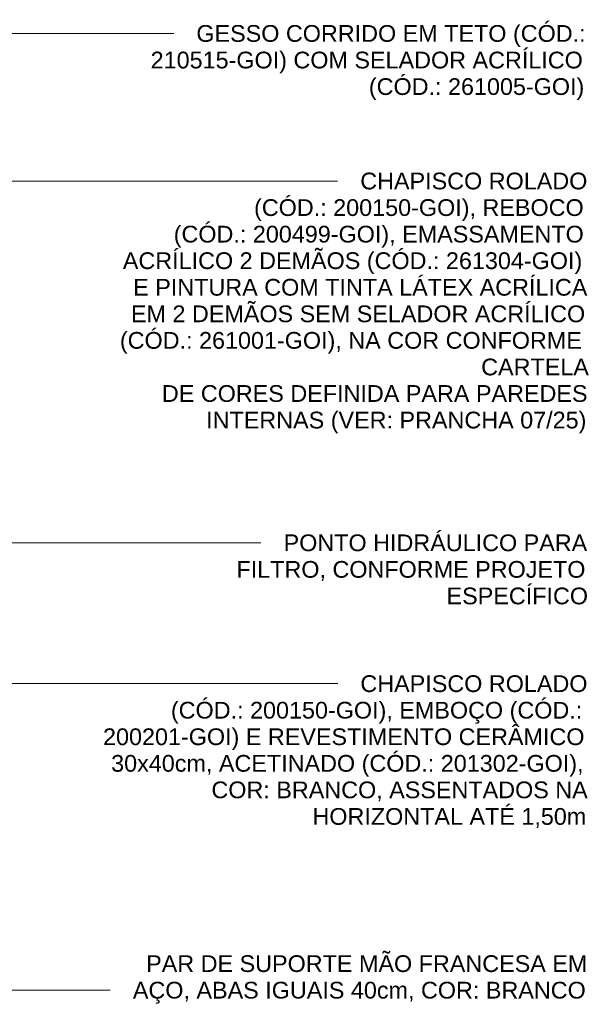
# Model space of a CAD drawing. Header units: metres. Extents: x 2.8 to 25.9, y -18.3 to 3.
# Tile 7 of 13: x 6 to 7.3, y 0.2 to 2.4. Entities that reach past the tile are written whole.
import ezdxf

# ---------------------------------------------------------------- set-up
doc = ezdxf.new("R2010")
doc.units = ezdxf.units.M
doc.layers.add('G-ANNO-TEXT', color=7, linetype='Continuous', lineweight=9)
doc.styles.add('Arial_1', font='arial.ttf', dxfattribs={"height": 0.0375})

msp = doc.modelspace()

# ---------------------------------------------------------------- linework, layer by layer
at = {"layer": 'G-ANNO-TEXT'}
for p, q in [((4.326, 2.3939), (6.2467, 2.3939)), ((6.2467, 2.3939), (6.3889, 2.3939)), ((5.8919, 2.0632), (6.1777, 2.0632)), ((6.1777, 2.0632), (6.7565, 2.0632)), ((4.7196, 1.2523), (6.3779, 1.2523)), ((6.3779, 1.2523), (6.5846, 1.2523)), ((5.4134, 0.9367), (6.1466, 0.9367)), ((6.1466, 0.9367), (6.7568, 0.9367)), ((5.1027, 0.2497), (6.1655, 0.2497)), ((6.1655, 0.2497), (6.2465, 0.2497))]:
    msp.add_line(p, q, dxfattribs=at)

# ---------------------------------------------------------------- texts
at = {"layer": 'G-ANNO-TEXT', "char_height": 0.0375, "attachment_point": 1, "style": 'Arial_1'}
for s, insert, width in [('GESSO CORRIDO EM TETO (CÓD.: ', (6.4397, 2.4127), 1.066244), ('210515-GOI) COM SELADOR ACRÍLICO ', (6.3372, 2.3531), 1.190506), ('(CÓD.: 261005-GOI)', (6.8266, 2.2936), 0.597257), ('CHAPISCO ROLADO', (6.8073, 2.082), 0.621308), ('(CÓD.: 200150-GOI), REBOCO', (6.5691, 2.0224), 0.909915), ('(CÓD.: 200499-GOI), EMASSAMENTO', (6.3889, 1.9629), 1.128375), ('ACRÍLICO 2 DEMÃOS (CÓD.: 261304-GOI) ', (6.2748, 1.9034), 1.266666), ('E PINTURA COM TINTA LÁTEX ACRÍLICA ', (6.298, 1.8438), 1.238607), ('EM 2 DEMÃOS SEM SELADOR ACRÍLICO ', (6.293, 1.7843), 1.24462), ('(CÓD.: 261001-GOI), NA COR CONFORME ', (6.2682, 1.7248), 1.274683), ('CARTELA', (7.0785, 1.6652), 0.292616), ('DE CORES DEFINIDA PARA PAREDES ', (6.3624, 1.6057), 1.160443), ('INTERNAS (VER: PRANCHA 07/25)', (6.4617, 1.5462), 1.04019), ('PONTO HIDRÁULICO PARA ', (6.6354, 1.2711), 0.829747), ('FILTRO, CONFORME PROJETO ', (6.5296, 1.2115), 0.958017), ('ESPECÍFICO', (7.0009, 1.152), 0.386814), ('CHAPISCO ROLADO ', (6.8076, 0.9554), 0.621308), ('(CÓD.: 200150-GOI), EMBOÇO (CÓD.: ', (6.3826, 0.8959), 1.136392), ('200201-GOI) E REVESTIMENTO CERÂMICO ', (6.2304, 0.8364), 1.32078), ('30x40cm, ACETINADO (CÓD.: 201302-GOI), ', (6.2486, 0.7768), 1.298734), ('COR: BRANCO, ASSENTADOS NA ', (6.4735, 0.7173), 1.02616), ('HORIZONTAL ATÉ 1,50m ', (6.7001, 0.6578), 0.751582), ('PAR DE SUPORTE MÃO FRANCESA EM ', (6.3271, 0.3279), 1.204535), ('AÇO, ABAS IGUAIS 40cm, COR: BRANCO', (6.2973, 0.2684), 1.240611)]:
    msp.add_mtext(s, dxfattribs=dict(at, insert=insert, width=width))

doc.saveas('drawing.dxf')
